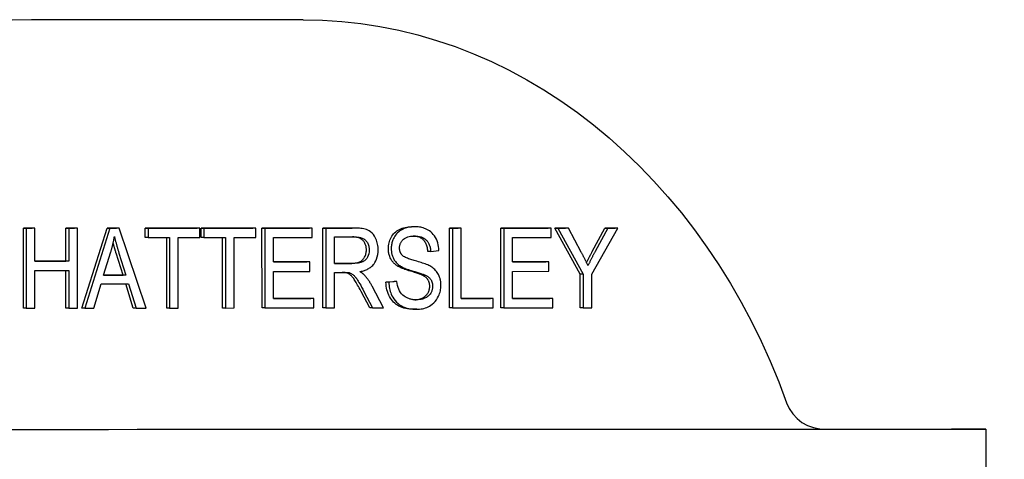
# Model space of a CAD drawing. Header units: millimetres. Extents: x 214 to 521, y 47 to 444.
# Tile 8 of 13: x 340 to 389, y 422 to 444. Entities that reach past the tile are written whole.
import ezdxf

# ---------------------------------------------------------------- set-up
doc = ezdxf.new("R2010")
doc.units = ezdxf.units.MM
doc.layers.add('Detail', color=2, linetype='Continuous')

msp = doc.modelspace()

# ---------------------------------------------------------------- linework, layer by layer
at = {"layer": 'Detail'}
for p, q in [((354, 443.972), (340.406, 443.972)), ((339.993, 429.52), (339.993, 433.52)), ((339.993, 433.52), (340.427, 433.52)), ((340.136, 433.52), (339.993, 433.52)), ((340.136, 433.52), (340.137, 429.52)), ((340.571, 433.52), (340.136, 433.52)), ((340.571, 433.52), (340.427, 433.52)), ((340.571, 431.877), (340.571, 433.52)), ((342.126, 431.878), (342.125, 433.521)), ((342.125, 433.521), (342.56, 433.521)), ((342.269, 433.521), (342.125, 433.521)), ((342.269, 433.521), (342.269, 431.878)), ((342.703, 433.521), (342.269, 433.521)), ((342.703, 433.521), (342.56, 433.521)), ((342.704, 429.521), (342.703, 433.521)), ((342.925, 429.521), (344.183, 433.522)), ((344.327, 433.522), (343.069, 429.521)), ((344.183, 433.522), (344.653, 433.522)), ((344.327, 433.522), (344.183, 433.522)), ((344.796, 433.522), (344.327, 433.522)), ((344.796, 433.522), (344.653, 433.522)), ((346.136, 429.522), (344.796, 433.522)), ((346.091, 433.522), (348.689, 433.523)), ((346.091, 433.05), (346.091, 433.522)), ((346.235, 433.522), (346.091, 433.522)), ((348.832, 433.523), (346.235, 433.522)), ((346.235, 433.522), (346.235, 433.05)), ((348.832, 433.523), (348.689, 433.523)), ((348.832, 433.05), (348.832, 433.523)), ((348.888, 433.523), (351.486, 433.524)), ((348.888, 433.05), (348.888, 433.523)), ((349.032, 433.523), (348.888, 433.523)), ((351.629, 433.524), (349.032, 433.523)), ((349.032, 433.523), (349.032, 433.05)), ((351.629, 433.524), (351.486, 433.524)), ((351.629, 433.051), (351.629, 433.524)), ((351.94, 433.524), (354.313, 433.525)), ((351.941, 429.524), (351.94, 433.524)), ((352.084, 433.524), (351.94, 433.524)), ((354.456, 433.525), (352.084, 433.524)), ((352.084, 433.524), (352.084, 429.524)), ((354.456, 433.525), (354.313, 433.525)), ((354.456, 433.052), (354.456, 433.525)), ((354.993, 429.525), (354.992, 433.525)), ((354.992, 433.525), (356.446, 433.525)), ((355.135, 433.525), (354.992, 433.525)), ((355.135, 433.525), (355.136, 429.525)), ((356.589, 433.525), (355.135, 433.525)), ((356.59, 433.525), (356.447, 433.525)), ((359.566, 433.596), (359.423, 433.596)), ((361.329, 429.527), (361.328, 433.527)), ((361.328, 433.527), (361.763, 433.527)), ((361.471, 433.527), (361.328, 433.527)), ((361.906, 433.527), (361.471, 433.527)), ((361.471, 433.527), (361.472, 429.527)), ((361.906, 433.527), (361.763, 433.527)), ((361.907, 430), (361.906, 433.527)), ((363.901, 429.528), (363.9, 433.528)), ((363.9, 433.528), (366.273, 433.528)), ((364.044, 433.528), (363.9, 433.528)), ((366.416, 433.528), (364.044, 433.528)), ((364.044, 433.528), (364.045, 429.528)), ((366.416, 433.528), (366.273, 433.528)), ((366.416, 433.056), (366.416, 433.528)), ((366.605, 433.528), (367.132, 433.529)), ((367.869, 431.224), (366.605, 433.528)), ((366.748, 433.528), (366.605, 433.528)), ((367.275, 433.529), (366.748, 433.528)), ((366.748, 433.528), (368.013, 431.224)), ((367.275, 433.529), (367.132, 433.529)), ((367.922, 432.322), (367.275, 433.529)), ((368.447, 431.224), (369.755, 433.529)), ((368.471, 432.352), (369.107, 433.529)), ((369.251, 433.529), (368.614, 432.352)), ((369.107, 433.529), (369.612, 433.529)), ((369.251, 433.529), (369.107, 433.529)), ((369.755, 433.529), (369.251, 433.529)), ((369.755, 433.529), (369.612, 433.529)), ((346.235, 433.05), (346.091, 433.05)), ((346.235, 433.05), (347.314, 433.05)), ((347.171, 429.523), (347.17, 433.05)), ((347.314, 433.05), (347.314, 429.523)), ((347.749, 429.523), (347.748, 433.05)), ((347.748, 433.05), (348.832, 433.05)), ((349.032, 433.05), (348.888, 433.05)), ((349.032, 433.05), (350.111, 433.051)), ((349.968, 429.523), (349.967, 433.051)), ((350.111, 433.051), (350.111, 429.523)), ((350.546, 429.524), (350.545, 433.051)), ((350.545, 433.051), (351.629, 433.051)), ((352.518, 433.052), (354.456, 433.052)), ((352.519, 431.829), (352.518, 433.052)), ((355.57, 433.083), (356.607, 433.083)), ((355.57, 431.76), (355.57, 433.083)), ((364.478, 433.055), (366.416, 433.056)), ((364.479, 431.833), (364.478, 433.055)), ((344.012, 431.162), (344.374, 432.336)), ((344.983, 431.162), (344.638, 432.272)), ((344.781, 432.272), (345.126, 431.162)), ((360.385, 432.362), (360.242, 432.362)), ((360.385, 432.362), (360.8, 432.402)), ((340.571, 431.877), (342.126, 431.878)), ((342.269, 431.878), (340.571, 431.877)), ((342.269, 431.878), (342.126, 431.878)), ((352.519, 431.829), (354.191, 431.83)), ((354.334, 431.83), (352.519, 431.829)), ((354.334, 431.83), (354.191, 431.83)), ((354.334, 431.357), (354.334, 431.83)), ((364.479, 431.833), (366.151, 431.833)), ((366.294, 431.833), (364.479, 431.833)), ((366.294, 431.833), (366.151, 431.833)), ((366.294, 431.361), (366.294, 431.833)), ((340.571, 429.52), (340.571, 431.405)), ((340.571, 431.405), (342.269, 431.405)), ((342.126, 429.521), (342.126, 431.405)), ((342.269, 431.405), (342.27, 429.521)), ((352.519, 431.356), (354.334, 431.357)), ((352.519, 429.997), (352.519, 431.356)), ((355.57, 431.76), (356.359, 431.76)), ((356.502, 431.76), (355.57, 431.76)), ((355.57, 431.302), (356.072, 431.303)), ((355.571, 429.525), (355.57, 431.302)), ((356.315, 431.284), (356.171, 431.284)), ((358.874, 431.624), (358.731, 431.624)), ((364.479, 431.36), (366.294, 431.361)), ((364.479, 430), (364.479, 431.36)), ((344.012, 431.162), (344.983, 431.162)), ((345.126, 431.162), (344.012, 431.162)), ((345.126, 431.162), (344.983, 431.162)), ((358.144, 430.812), (358.554, 430.855)), ((358.288, 430.812), (358.144, 430.812)), ((358.697, 430.855), (358.288, 430.812)), ((358.697, 430.855), (358.554, 430.855)), ((360.096, 431.176), (359.952, 431.176)), ((367.87, 429.529), (367.869, 431.224)), ((368.013, 431.224), (367.869, 431.224)), ((368.013, 431.224), (368.013, 429.529)), ((368.448, 429.529), (368.447, 431.224)), ((343.528, 429.521), (343.888, 430.732)), ((343.888, 430.732), (345.261, 430.732)), ((345.498, 429.522), (345.118, 430.732)), ((345.261, 430.732), (345.641, 429.522)), ((357.335, 429.526), (356.901, 430.358)), ((357.044, 430.358), (357.479, 429.526)), ((358.021, 429.526), (357.454, 430.614)), ((352.519, 429.997), (354.388, 429.997)), ((354.532, 429.997), (352.519, 429.997)), ((354.532, 429.997), (354.388, 429.997)), ((354.532, 429.525), (354.532, 429.997)), ((361.907, 430), (363.377, 430)), ((363.52, 430), (361.907, 430)), ((363.52, 430), (363.377, 430)), ((363.52, 429.527), (363.52, 430)), ((364.479, 430), (366.349, 430.001)), ((366.492, 430.001), (364.479, 430)), ((366.492, 430.001), (366.349, 430.001)), ((366.492, 429.528), (366.492, 430.001)), ((340.137, 429.52), (339.993, 429.52)), ((340.137, 429.52), (340.571, 429.52)), ((342.27, 429.521), (342.126, 429.521)), ((342.27, 429.521), (342.704, 429.521)), ((343.069, 429.521), (342.925, 429.521)), ((343.069, 429.521), (343.528, 429.521)), ((345.641, 429.522), (345.498, 429.522)), ((345.641, 429.522), (346.136, 429.522)), ((347.314, 429.523), (347.171, 429.523)), ((347.314, 429.523), (347.749, 429.523)), ((350.111, 429.523), (349.968, 429.523)), ((350.111, 429.523), (350.546, 429.524)), ((352.084, 429.524), (351.941, 429.524)), ((352.084, 429.524), (354.532, 429.525)), ((355.136, 429.525), (354.993, 429.525)), ((355.136, 429.525), (355.571, 429.525)), ((357.479, 429.526), (357.335, 429.526)), ((357.479, 429.526), (358.021, 429.526)), ((359.686, 429.459), (359.542, 429.459)), ((361.472, 429.527), (361.329, 429.527)), ((361.472, 429.527), (363.52, 429.527)), ((364.045, 429.528), (363.901, 429.528)), ((364.045, 429.528), (366.492, 429.528)), ((368.013, 429.529), (367.87, 429.529)), ((368.013, 429.529), (368.448, 429.529)), ((379.962, 423.458), (386.461, 423.458)), ((388.179, 423.458), (388.18, 419.758))]:
    msp.add_line(p, q, dxfattribs=at)
at = {"layer": 'Detail', "flags": 128}
for points in [[(354, 443.972), (354.965, 443.95), (355.928, 443.886), (356.889, 443.78), (357.845, 443.631), (358.796, 443.441), (359.741, 443.208), (360.677, 442.934), (361.604, 442.62), (362.52, 442.264), (363.424, 441.869), (364.316, 441.435), (365.193, 440.962), (366.054, 440.451), (366.899, 439.903), (367.726, 439.318), (368.535, 438.698), (369.324, 438.044), (370.092, 437.356), (370.838, 436.635), (371.562, 435.882), (372.263, 435.098), (372.939, 434.285), (373.59, 433.444), (374.215, 432.575), (374.814, 431.679), (375.385, 430.759), (375.927, 429.815), (376.442, 428.848), (376.927, 427.859), (377.382, 426.851), (377.806, 425.823), (378.2, 424.779)], [(357.755, 432.434), (357.754, 432.507), (357.748, 432.58), (357.74, 432.652), (357.727, 432.724), (357.71, 432.794), (357.69, 432.863), (357.667, 432.929), (357.639, 432.994), (357.608, 433.059), (357.567, 433.13), (357.514, 433.205), (357.448, 433.28), (357.373, 433.345), (357.3, 433.394), (357.23, 433.428), (357.165, 433.453), (357.101, 433.472), (357.033, 433.488), (356.962, 433.5), (356.89, 433.51), (356.815, 433.517), (356.74, 433.522), (356.664, 433.525), (356.589, 433.525)], [(358.266, 432.492), (358.269, 432.568), (358.275, 432.642), (358.286, 432.715), (358.302, 432.787), (358.321, 432.857), (358.346, 432.926), (358.374, 432.993), (358.407, 433.059), (358.445, 433.123), (358.486, 433.183), (358.531, 433.239), (358.581, 433.29), (358.634, 433.338), (358.692, 433.383), (358.754, 433.423), (358.819, 433.459), (358.888, 433.491), (358.959, 433.519), (359.031, 433.543), (359.106, 433.562), (359.182, 433.577), (359.26, 433.588), (359.34, 433.594), (359.422, 433.596)], [(359.566, 433.596), (359.43, 433.59), (359.296, 433.572), (359.166, 433.54), (359.056, 433.501), (358.968, 433.462), (358.902, 433.426), (358.84, 433.386), (358.782, 433.342), (358.726, 433.292), (358.674, 433.237), (358.626, 433.178), (358.584, 433.117), (358.549, 433.057), (358.52, 432.998), (358.495, 432.942), (358.476, 432.891), (358.46, 432.843), (358.447, 432.794), (358.436, 432.745), (358.426, 432.696), (358.419, 432.646), (358.414, 432.595), (358.411, 432.544), (358.41, 432.492)], [(360.8, 432.402), (360.794, 432.501), (360.782, 432.599), (360.764, 432.696), (360.739, 432.79), (360.708, 432.882), (360.67, 432.97), (360.625, 433.055), (360.574, 433.136), (360.515, 433.212), (360.451, 433.281), (360.386, 433.339), (360.32, 433.387), (360.255, 433.428), (360.193, 433.462), (360.132, 433.489), (360.072, 433.513), (360.01, 433.534), (359.948, 433.551), (359.885, 433.566), (359.822, 433.577), (359.758, 433.586), (359.694, 433.592), (359.63, 433.595), (359.566, 433.596)], [(344.374, 432.336), (344.383, 432.367), (344.392, 432.398), (344.401, 432.43), (344.41, 432.461), (344.419, 432.492), (344.427, 432.524), (344.435, 432.556), (344.443, 432.587), (344.451, 432.619), (344.459, 432.651), (344.467, 432.683), (344.474, 432.714), (344.481, 432.746), (344.489, 432.778), (344.496, 432.81), (344.502, 432.843), (344.509, 432.875), (344.516, 432.907), (344.522, 432.939), (344.528, 432.971), (344.534, 433.004), (344.54, 433.036), (344.546, 433.068), (344.552, 433.101)], [(344.638, 432.272), (344.631, 432.295), (344.624, 432.319), (344.617, 432.342), (344.61, 432.365), (344.603, 432.388), (344.596, 432.41), (344.589, 432.432), (344.583, 432.455), (344.576, 432.477), (344.57, 432.498), (344.564, 432.52), (344.557, 432.541), (344.551, 432.562), (344.545, 432.583), (344.539, 432.604), (344.533, 432.625), (344.528, 432.645), (344.522, 432.665), (344.516, 432.685), (344.511, 432.705), (344.505, 432.724), (344.5, 432.744), (344.495, 432.763), (344.489, 432.782)], [(344.552, 433.101), (344.56, 433.066), (344.568, 433.031), (344.577, 432.996), (344.586, 432.961), (344.595, 432.925), (344.604, 432.89), (344.613, 432.855), (344.623, 432.82), (344.632, 432.785), (344.641, 432.751), (344.651, 432.717), (344.66, 432.682), (344.67, 432.648), (344.68, 432.614), (344.69, 432.579), (344.7, 432.545), (344.71, 432.511), (344.72, 432.476), (344.73, 432.442), (344.74, 432.407), (344.751, 432.373), (344.761, 432.339), (344.771, 432.305), (344.781, 432.272)], [(357.165, 432.434), (357.164, 432.48), (357.16, 432.525), (357.155, 432.569), (357.147, 432.611), (357.136, 432.651), (357.123, 432.691), (357.109, 432.729), (357.091, 432.765), (357.072, 432.8), (357.05, 432.834), (357.025, 432.867), (356.999, 432.898), (356.97, 432.927), (356.938, 432.954), (356.904, 432.978), (356.867, 433), (356.827, 433.019), (356.785, 433.036), (356.74, 433.05), (356.692, 433.061), (356.642, 433.071), (356.589, 433.077), (356.533, 433.082), (356.474, 433.083)], [(356.607, 433.083), (356.65, 433.083), (356.694, 433.081), (356.737, 433.077), (356.781, 433.071), (356.824, 433.064), (356.867, 433.054), (356.909, 433.042), (356.951, 433.027), (356.992, 433.009), (357.031, 432.988), (357.067, 432.964), (357.101, 432.938), (357.132, 432.908), (357.162, 432.875), (357.189, 432.84), (357.214, 432.801), (357.237, 432.761), (357.256, 432.719), (357.273, 432.674), (357.286, 432.627), (357.296, 432.58), (357.303, 432.532), (357.307, 432.483), (357.308, 432.434)], [(358.827, 432.529), (358.828, 432.564), (358.831, 432.599), (358.835, 432.633), (358.842, 432.667), (358.851, 432.7), (358.862, 432.732), (358.874, 432.764), (358.889, 432.794), (358.904, 432.823), (358.922, 432.85), (358.94, 432.876), (358.96, 432.901), (358.981, 432.925), (359.003, 432.948), (359.031, 432.974), (359.067, 433.002), (359.112, 433.031), (359.167, 433.058), (359.232, 433.083), (359.301, 433.101), (359.372, 433.115), (359.443, 433.124), (359.514, 433.128), (359.583, 433.13)], [(360.242, 432.362), (360.236, 432.421), (360.227, 432.478), (360.217, 432.533), (360.205, 432.585), (360.19, 432.635), (360.174, 432.683), (360.155, 432.728), (360.135, 432.771), (360.112, 432.811), (360.088, 432.849), (360.061, 432.885), (360.032, 432.918), (360.002, 432.949), (359.968, 432.978), (359.933, 433.004), (359.895, 433.027), (359.855, 433.048), (359.813, 433.067), (359.768, 433.083), (359.721, 433.097), (359.672, 433.109), (359.62, 433.118), (359.566, 433.124), (359.509, 433.128)], [(359.583, 433.13), (359.662, 433.128), (359.742, 433.121), (359.822, 433.107), (359.9, 433.087), (359.975, 433.059), (360.039, 433.027), (360.092, 432.993), (360.133, 432.96), (360.164, 432.93), (360.191, 432.901), (360.215, 432.871), (360.238, 432.839), (360.259, 432.805), (360.279, 432.77), (360.297, 432.733), (360.313, 432.695), (360.327, 432.655), (360.34, 432.615), (360.351, 432.574), (360.361, 432.532), (360.369, 432.49), (360.376, 432.448), (360.381, 432.405), (360.385, 432.362)], [(356.359, 431.76), (356.431, 431.761), (356.499, 431.765), (356.563, 431.771), (356.623, 431.779), (356.679, 431.789), (356.731, 431.802), (356.779, 431.817), (356.823, 431.835), (356.864, 431.855), (356.902, 431.878), (356.937, 431.904), (356.97, 431.933), (357.001, 431.964), (357.029, 431.998), (357.055, 432.036), (357.078, 432.076), (357.098, 432.118), (357.116, 432.161), (357.131, 432.204), (357.143, 432.249), (357.153, 432.294), (357.16, 432.34), (357.164, 432.386), (357.165, 432.434)], [(357.308, 432.434), (357.303, 432.339), (357.286, 432.246), (357.258, 432.157), (357.221, 432.075), (357.18, 432.01), (357.14, 431.96), (357.102, 431.922), (357.063, 431.891), (357.025, 431.865), (356.988, 431.845), (356.954, 431.829), (356.922, 431.817), (356.891, 431.807), (356.859, 431.798), (356.826, 431.79), (356.791, 431.783), (356.757, 431.777), (356.721, 431.772), (356.685, 431.768), (356.649, 431.765), (356.612, 431.763), (356.575, 431.761), (356.539, 431.76), (356.502, 431.76)], [(356.834, 431.346), (356.881, 431.354), (356.927, 431.364), (356.974, 431.375), (357.02, 431.388), (357.066, 431.403), (357.112, 431.419), (357.157, 431.437), (357.201, 431.457), (357.245, 431.479), (357.287, 431.503), (357.329, 431.529), (357.369, 431.558), (357.408, 431.589), (357.445, 431.623), (357.481, 431.659), (357.515, 431.698), (357.55, 431.744), (357.592, 431.805), (357.635, 431.882), (357.677, 431.977), (357.712, 432.086), (357.737, 432.2), (357.751, 432.316), (357.755, 432.434)], [(358.731, 431.624), (358.693, 431.649), (358.656, 431.675), (358.621, 431.703), (358.588, 431.731), (358.556, 431.761), (358.526, 431.791), (358.498, 431.823), (358.471, 431.855), (358.446, 431.889), (358.423, 431.923), (358.401, 431.959), (358.381, 431.995), (358.363, 432.033), (358.346, 432.071), (358.331, 432.11), (358.318, 432.15), (358.306, 432.19), (358.295, 432.231), (358.286, 432.273), (358.279, 432.315), (358.274, 432.358), (358.27, 432.402), (358.267, 432.447), (358.266, 432.492)], [(358.41, 432.492), (358.41, 432.455), (358.412, 432.418), (358.415, 432.38), (358.419, 432.344), (358.424, 432.307), (358.43, 432.271), (358.438, 432.234), (358.447, 432.199), (358.457, 432.163), (358.469, 432.126), (358.483, 432.088), (358.499, 432.049), (358.518, 432.009), (358.539, 431.968), (358.564, 431.927), (358.592, 431.886), (358.622, 431.846), (358.654, 431.808), (358.688, 431.772), (358.723, 431.739), (358.759, 431.707), (358.797, 431.678), (358.835, 431.65), (358.874, 431.624)], [(358.954, 432.172), (358.944, 432.184), (358.934, 432.196), (358.925, 432.208), (358.916, 432.22), (358.907, 432.233), (358.899, 432.247), (358.891, 432.261), (358.883, 432.275), (358.876, 432.289), (358.87, 432.304), (358.864, 432.319), (358.858, 432.334), (358.853, 432.349), (358.848, 432.365), (358.844, 432.381), (358.84, 432.397), (358.837, 432.413), (358.834, 432.429), (358.832, 432.446), (358.83, 432.462), (358.829, 432.479), (358.828, 432.496), (358.827, 432.512), (358.827, 432.529)], [(368.257, 431.645), (368.244, 431.674), (368.231, 431.703), (368.218, 431.731), (368.205, 431.76), (368.192, 431.789), (368.178, 431.817), (368.165, 431.846), (368.151, 431.874), (368.137, 431.903), (368.124, 431.931), (368.11, 431.959), (368.096, 431.988), (368.082, 432.016), (368.068, 432.044), (368.054, 432.072), (368.039, 432.1), (368.025, 432.128), (368.011, 432.156), (367.996, 432.183), (367.982, 432.211), (367.967, 432.239), (367.952, 432.266), (367.937, 432.294), (367.922, 432.322)], [(368.187, 431.798), (368.198, 431.819), (368.208, 431.841), (368.219, 431.862), (368.229, 431.884), (368.24, 431.906), (368.251, 431.928), (368.262, 431.95), (368.274, 431.973), (368.285, 431.995), (368.297, 432.018), (368.308, 432.041), (368.32, 432.064), (368.332, 432.087), (368.344, 432.11), (368.356, 432.134), (368.368, 432.157), (368.381, 432.181), (368.393, 432.205), (368.406, 432.229), (368.419, 432.253), (368.431, 432.278), (368.444, 432.303), (368.458, 432.327), (368.471, 432.352)], [(368.614, 432.352), (368.599, 432.323), (368.583, 432.294), (368.568, 432.265), (368.553, 432.236), (368.538, 432.207), (368.522, 432.178), (368.507, 432.148), (368.492, 432.119), (368.477, 432.09), (368.462, 432.06), (368.447, 432.031), (368.432, 432.002), (368.417, 431.972), (368.402, 431.943), (368.387, 431.913), (368.373, 431.884), (368.358, 431.854), (368.343, 431.824), (368.329, 431.794), (368.314, 431.764), (368.3, 431.735), (368.286, 431.705), (368.271, 431.675), (368.257, 431.645)], [(360.34, 431.633), (360.292, 431.658), (360.237, 431.683), (360.178, 431.707), (360.115, 431.731), (360.049, 431.755), (359.98, 431.778), (359.91, 431.8), (359.839, 431.821), (359.768, 431.843), (359.698, 431.863), (359.63, 431.883), (359.565, 431.902), (359.503, 431.92), (359.446, 431.938), (359.39, 431.956), (359.334, 431.975), (359.277, 431.995), (359.222, 432.016), (359.169, 432.039), (359.119, 432.062), (359.072, 432.087), (359.029, 432.112), (358.989, 432.141), (358.954, 432.172)], [(356.171, 431.284), (356.165, 431.286), (356.159, 431.287), (356.152, 431.289), (356.145, 431.29), (356.138, 431.291), (356.13, 431.292), (356.123, 431.293), (356.115, 431.294), (356.106, 431.295), (356.097, 431.296), (356.088, 431.297), (356.079, 431.298), (356.07, 431.298), (356.06, 431.299), (356.05, 431.3), (356.039, 431.3), (356.028, 431.301), (356.017, 431.301), (356.006, 431.302), (355.995, 431.302), (355.983, 431.302), (355.97, 431.302), (355.958, 431.302), (355.945, 431.303)], [(356.072, 431.303), (356.082, 431.303), (356.092, 431.303), (356.102, 431.302), (356.112, 431.302), (356.122, 431.302), (356.132, 431.302), (356.142, 431.302), (356.152, 431.301), (356.162, 431.301), (356.172, 431.301), (356.182, 431.3), (356.192, 431.3), (356.202, 431.299), (356.212, 431.298), (356.222, 431.298), (356.232, 431.297), (356.242, 431.296), (356.253, 431.295), (356.263, 431.294), (356.274, 431.292), (356.284, 431.29), (356.295, 431.289), (356.305, 431.287), (356.315, 431.284)], [(356.901, 430.358), (356.854, 430.445), (356.81, 430.527), (356.768, 430.604), (356.728, 430.675), (356.69, 430.741), (356.654, 430.802), (356.62, 430.858), (356.588, 430.908), (356.558, 430.954), (356.529, 430.996), (356.5, 431.035), (356.472, 431.07), (356.445, 431.102), (356.419, 431.13), (356.393, 431.155), (356.369, 431.176), (356.344, 431.195), (356.32, 431.212), (356.295, 431.228), (356.271, 431.242), (356.246, 431.255), (356.221, 431.266), (356.196, 431.276), (356.171, 431.284)], [(356.315, 431.284), (356.344, 431.275), (356.372, 431.263), (356.4, 431.25), (356.427, 431.235), (356.454, 431.218), (356.48, 431.201), (356.504, 431.182), (356.526, 431.164), (356.548, 431.144), (356.568, 431.124), (356.588, 431.103), (356.607, 431.081), (356.626, 431.058), (356.647, 431.03), (356.67, 430.999), (356.697, 430.961), (356.726, 430.917), (356.758, 430.866), (356.795, 430.806), (356.835, 430.738), (356.88, 430.66), (356.929, 430.571), (356.984, 430.47), (357.044, 430.358)], [(357.094, 431.147), (357.084, 431.158), (357.075, 431.168), (357.065, 431.177), (357.054, 431.187), (357.044, 431.196), (357.033, 431.206), (357.023, 431.215), (357.012, 431.224), (357.001, 431.232), (356.991, 431.241), (356.98, 431.249), (356.969, 431.257), (356.958, 431.265), (356.947, 431.273), (356.936, 431.28), (356.925, 431.288), (356.914, 431.296), (356.902, 431.303), (356.891, 431.311), (356.88, 431.318), (356.868, 431.325), (356.857, 431.332), (356.846, 431.339), (356.834, 431.346)], [(359.952, 431.176), (359.928, 431.187), (359.899, 431.199), (359.866, 431.212), (359.829, 431.226), (359.786, 431.241), (359.74, 431.257), (359.689, 431.274), (359.633, 431.292), (359.573, 431.31), (359.509, 431.33), (359.44, 431.351), (359.367, 431.372), (359.293, 431.394), (359.223, 431.416), (359.157, 431.438), (359.095, 431.459), (359.036, 431.48), (358.981, 431.501), (358.93, 431.522), (358.883, 431.543), (358.839, 431.563), (358.799, 431.584), (358.763, 431.604), (358.731, 431.624)], [(358.874, 431.624), (358.92, 431.596), (358.971, 431.569), (359.026, 431.543), (359.084, 431.518), (359.145, 431.494), (359.208, 431.471), (359.272, 431.449), (359.336, 431.427), (359.401, 431.406), (359.464, 431.387), (359.526, 431.368), (359.585, 431.35), (359.641, 431.334), (359.694, 431.317), (359.745, 431.301), (359.795, 431.286), (359.843, 431.27), (359.889, 431.255), (359.931, 431.24), (359.971, 431.226), (360.008, 431.213), (360.041, 431.2), (360.071, 431.187), (360.096, 431.176)], [(360.898, 430.658), (360.897, 430.697), (360.896, 430.735), (360.893, 430.774), (360.889, 430.812), (360.884, 430.85), (360.878, 430.888), (360.871, 430.925), (360.863, 430.962), (360.853, 430.999), (360.842, 431.036), (360.829, 431.074), (360.813, 431.116), (360.794, 431.161), (360.771, 431.207), (360.743, 431.256), (360.711, 431.306), (360.673, 431.357), (360.632, 431.405), (360.588, 431.451), (360.541, 431.493), (360.493, 431.532), (360.443, 431.569), (360.392, 431.602), (360.34, 431.633)], [(357.454, 430.614), (357.441, 430.638), (357.428, 430.662), (357.414, 430.686), (357.401, 430.71), (357.387, 430.734), (357.374, 430.757), (357.36, 430.78), (357.346, 430.804), (357.331, 430.827), (357.317, 430.85), (357.302, 430.872), (357.287, 430.895), (357.272, 430.917), (357.257, 430.939), (357.242, 430.961), (357.226, 430.983), (357.21, 431.004), (357.194, 431.025), (357.178, 431.046), (357.162, 431.067), (357.145, 431.088), (357.128, 431.108), (357.111, 431.128), (357.094, 431.147)], [(359.543, 429.459), (359.434, 429.462), (359.329, 429.469), (359.229, 429.481), (359.133, 429.499), (359.042, 429.521), (358.956, 429.548), (358.874, 429.58), (358.796, 429.618), (358.724, 429.66), (358.655, 429.707), (358.59, 429.759), (358.529, 429.816), (358.472, 429.878), (358.419, 429.944), (358.37, 430.016), (358.326, 430.093), (358.285, 430.174), (358.25, 430.257), (358.22, 430.343), (358.195, 430.431), (358.175, 430.523), (358.159, 430.617), (358.149, 430.713), (358.144, 430.812)], [(358.288, 430.812), (358.291, 430.735), (358.298, 430.658), (358.308, 430.582), (358.321, 430.506), (358.338, 430.431), (358.358, 430.358), (358.382, 430.287), (358.41, 430.216), (358.445, 430.14), (358.487, 430.06), (358.539, 429.977), (358.601, 429.895), (358.672, 429.816), (358.749, 429.745), (358.831, 429.683), (358.917, 429.63), (359.006, 429.585), (359.099, 429.548), (359.195, 429.518), (359.292, 429.495), (359.391, 429.479), (359.49, 429.467), (359.589, 429.461), (359.687, 429.459)], [(359.667, 429.932), (359.627, 429.932), (359.589, 429.934), (359.55, 429.937), (359.511, 429.941), (359.473, 429.947), (359.434, 429.954), (359.396, 429.963), (359.358, 429.972), (359.321, 429.984), (359.283, 429.997), (359.246, 430.011), (359.21, 430.027), (359.167, 430.048), (359.114, 430.078), (359.053, 430.119), (358.989, 430.17), (358.926, 430.232), (358.871, 430.302), (358.824, 430.379), (358.785, 430.466), (358.753, 430.559), (358.728, 430.656), (358.71, 430.755), (358.697, 430.855)], [(360.337, 430.612), (360.337, 430.643), (360.335, 430.674), (360.332, 430.703), (360.327, 430.733), (360.322, 430.761), (360.315, 430.789), (360.307, 430.816), (360.298, 430.842), (360.287, 430.868), (360.276, 430.893), (360.263, 430.917), (360.248, 430.941), (360.233, 430.964), (360.216, 430.987), (360.197, 431.008), (360.176, 431.03), (360.154, 431.05), (360.13, 431.07), (360.105, 431.089), (360.077, 431.108), (360.049, 431.126), (360.018, 431.143), (359.986, 431.16), (359.952, 431.176)], [(360.096, 431.176), (360.125, 431.162), (360.155, 431.147), (360.184, 431.131), (360.213, 431.113), (360.24, 431.095), (360.268, 431.075), (360.294, 431.053), (360.319, 431.03), (360.344, 431.004), (360.366, 430.978), (360.386, 430.95), (360.403, 430.923), (360.418, 430.896), (360.43, 430.87), (360.44, 430.844), (360.449, 430.819), (360.457, 430.794), (360.463, 430.769), (360.469, 430.743), (360.473, 430.717), (360.476, 430.691), (360.479, 430.665), (360.48, 430.639), (360.481, 430.612)], [(359.595, 429.934), (359.651, 429.938), (359.705, 429.945), (359.758, 429.955), (359.809, 429.967), (359.859, 429.981), (359.907, 429.999), (359.954, 430.018), (359.998, 430.04), (360.04, 430.064), (360.079, 430.09), (360.115, 430.118), (360.148, 430.147), (360.179, 430.179), (360.206, 430.212), (360.231, 430.247), (360.254, 430.284), (360.273, 430.322), (360.29, 430.361), (360.305, 430.401), (360.316, 430.442), (360.325, 430.483), (360.332, 430.525), (360.336, 430.568), (360.337, 430.612)], [(360.481, 430.612), (360.48, 430.576), (360.477, 430.54), (360.473, 430.505), (360.466, 430.47), (360.458, 430.436), (360.448, 430.402), (360.437, 430.369), (360.423, 430.335), (360.405, 430.299), (360.384, 430.261), (360.358, 430.222), (360.326, 430.183), (360.29, 430.146), (360.251, 430.112), (360.211, 430.082), (360.169, 430.055), (360.125, 430.032), (360.08, 430.011), (360.029, 429.99), (359.971, 429.972), (359.906, 429.956), (359.834, 429.943), (359.754, 429.935), (359.667, 429.932)], [(359.687, 429.459), (359.759, 429.461), (359.832, 429.466), (359.904, 429.475), (359.976, 429.489), (360.047, 429.506), (360.117, 429.527), (360.186, 429.553), (360.254, 429.583), (360.321, 429.618), (360.39, 429.661), (360.462, 429.713), (360.536, 429.777), (360.61, 429.853), (360.677, 429.94), (360.732, 430.026), (360.775, 430.109), (360.808, 430.186), (360.833, 430.254), (360.853, 430.319), (360.869, 430.385), (360.882, 430.452), (360.89, 430.52), (360.896, 430.588), (360.898, 430.658)], [(378.2, 424.779), (378.331, 424.489), (378.506, 424.223), (378.722, 423.989), (378.971, 423.792), (379.249, 423.637), (379.547, 423.527), (379.859, 423.467), (380.016, 423.456), (380.052, 423.455), (380.068, 423.455), (380.073, 423.454)], [(377.733, 423.451), (377.761, 423.451), (377.788, 423.451), (377.815, 423.452), (377.842, 423.452), (377.869, 423.452), (377.896, 423.452), (377.923, 423.452), (377.951, 423.452), (377.978, 423.452), (378.005, 423.452), (378.032, 423.452), (378.059, 423.452), (378.086, 423.453), (378.113, 423.453), (378.14, 423.453), (378.167, 423.453), (378.194, 423.453), (378.221, 423.454), (378.248, 423.454), (378.275, 423.454), (378.301, 423.454), (378.328, 423.455), (378.355, 423.455), (378.382, 423.455)], [(378.383, 423.457), (378.437, 423.457), (378.49, 423.458), (378.541, 423.458), (378.59, 423.459), (378.639, 423.459), (378.688, 423.459), (378.736, 423.459), (378.785, 423.459), (378.834, 423.459), (378.885, 423.459), (378.937, 423.459), (378.991, 423.459), (379.043, 423.458), (379.095, 423.458), (379.145, 423.457), (379.194, 423.457), (379.242, 423.456), (379.289, 423.456), (379.336, 423.455), (379.382, 423.455), (379.427, 423.455), (379.472, 423.454), (379.517, 423.454), (379.562, 423.454)]]:
    msp.add_lwpolyline(points, dxfattribs=at)
at = {"layer": 'Detail'}
for centre, major_axis, ratio, start_param, end_param in [((340.406, 412.047), (0, 31.925), 0.819152, 0, 1.164992), ((236.414, 423.447), (-210, -0.043), 0.000144, 2.054337, 2.308994), ((236.414, 423.447), (-210, -0.043), 0.000144, 2.320826, 2.332235), ((236.415, 423.447), (-209.999, -0.043), 0.000144, 2.332235, 2.359662), ((378.679, 423.456), (9.5, 0.002), 0.000144, 5.50125, 6.894051)]:
    msp.add_ellipse(centre, major_axis=major_axis, ratio=ratio, start_param=start_param, end_param=end_param, dxfattribs=at)

doc.saveas('drawing.dxf')
